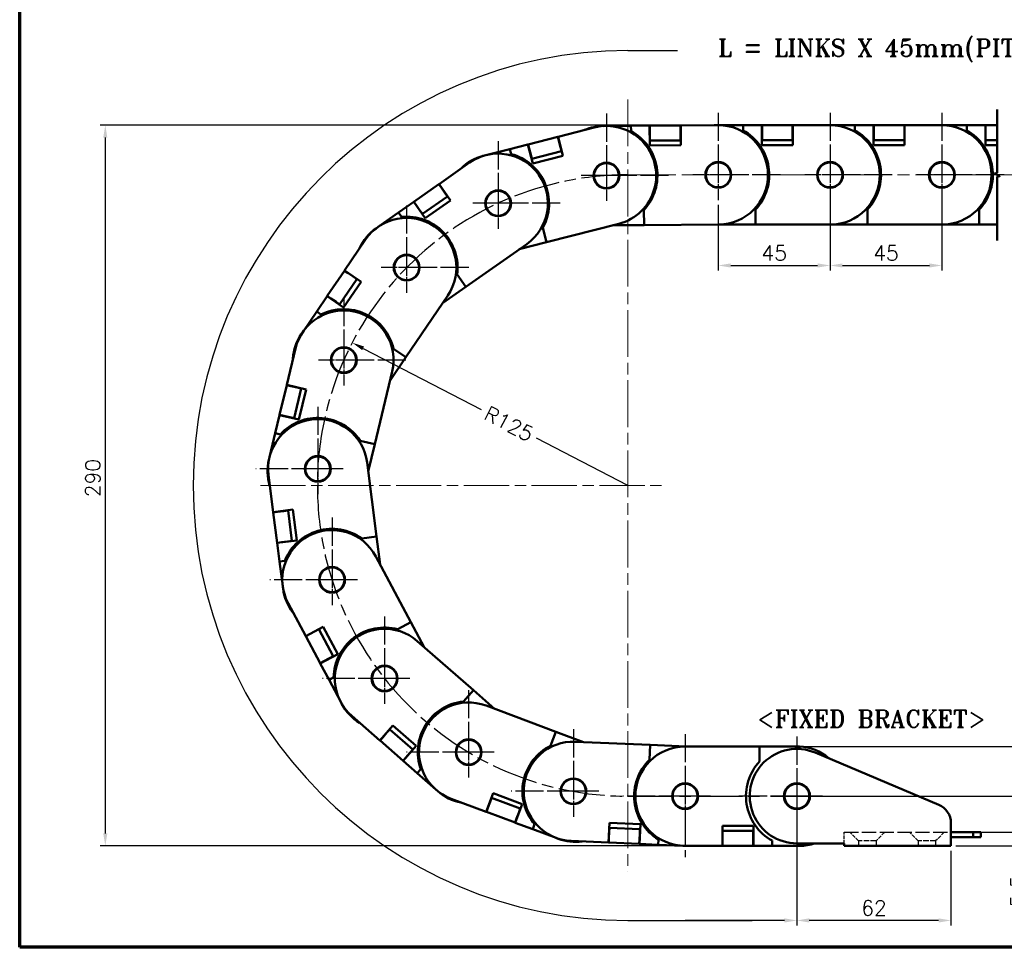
# Model space of a CAD drawing. Header units: millimetres. Extents: x 20 to 820, y -661 to 859.
# Tile 4 of 11: x 20 to 416, y 20 to 393. Entities that reach past the tile are written whole.
import ezdxf

# ---------------------------------------------------------------- set-up
doc = ezdxf.new("R2010")
doc.units = ezdxf.units.MM
doc.header["$LTSCALE"] = 2
doc.linetypes.add('CHAIN', pattern=[0.3543, 0.2362, -0.0295, 0.0591, -0.0295])
doc.linetypes.add('DASHED', pattern=[0.2068, 0.1655, -0.0413])
doc.layers.get('0').update_dxf_attribs({"lineweight": 25})
for name, color, linetype, lineweight in [('경계(ISO)', 7, 'Continuous', 70), ('기호(ISO)', 7, 'Continuous', 25), ('스케치 형상(ISO)', 7, 'Continuous', 25), ('외형선(ISO)', 7, 'Continuous', 50), ('절단선(ISO)', 1, 'Continuous', 50), ('중심 표식(ISO)', 1, 'CHAIN', 25), ('치수(ISO)', 7, 'Continuous', 25)]:
    doc.layers.add(name, color=color, linetype=linetype, lineweight=lineweight)
doc.styles.add('주 문자 (ISO)', font='tahoma.ttf')
doc.styles.add('한신치수', font='RomanS.shx')
doc.dimstyles.new('한신체인', dxfattribs={"dimscale": 2, "dimtxt": 3, "dimasz": 2.5, "dimexe": 1, "dimexo": 1, "dimgap": 1, "dimtad": 1, "dimrnd": 1e-08, "dimdsep": 46, "dimtxsty": '한신치수', "dimcen": 0.09, "dimdle": 10, "dimclrd": 3, "dimclre": 3, "dimclrt": 3, "dimazin": 2, "dimtfac": 1.1684, "dimtmove": 0, "dimatfit": 3, "dimfxl": 0, "dimtolj": 1, "dimlwd": -1, "dimlwe": -1, "dimarcsym": 0})

# ---------------------------------------------------------------- blocks, each defined once
blk = doc.blocks.new('경계 도면틀')
at = {"layer": '경계(ISO)'}
for p, q in [((10, 10), (10, 287)), ((410, 10), (10, 10))]:
    blk.add_line(p, q, dxfattribs=at)
blk = doc.blocks.new('*D17')
at = {"layer": 'Defpoints', "color": 0, "transparency": 16777216}
for p in [(153.82, 263.31), (264.81, 205.82)]:
    blk.add_point(p, dxfattribs=at)
at = {"layer": '치수(ISO)', "color": 3, "transparency": 16777216}
for p, q in [((158.26, 261.01), (205.72, 236.43)), ((264.81, 205.82), (228.04, 224.86))]:
    blk.add_line(p, q, dxfattribs=at)
blk.add_solid([(158.64, 261.75), (157.87, 260.27), (153.82, 263.31)], dxfattribs=at)
at = {"layer": '치수(ISO)', "color": 3, "transparency": 16777216, "insert": (216.88, 230.65), "char_height": 6, "attachment_point": 5, "rotation": 332.6167, "style": '한신치수'}
blk.add_mtext('\\A1;R125', dxfattribs=at)
blk = doc.blocks.new('*D19')
at = {"layer": 'Defpoints', "color": 0, "transparency": 16777216}
for p in [(320.13, 80.82), (445.1, 80.82), (394.81, 60.82)]:
    blk.add_point(p, dxfattribs=at)
at = {"layer": '치수(ISO)', "color": 3, "transparency": 16777216}
for p, q in [((322.13, 80.82), (447.1, 80.82)), ((445.1, 65.82), (445.1, 75.82)), ((396.81, 60.82), (447.1, 60.82))]:
    blk.add_line(p, q, dxfattribs=at)
for points in [[(444.27, 75.82), (445.93, 75.82), (445.1, 80.82)], [(444.27, 65.82), (445.93, 65.82), (445.1, 60.82)]]:
    blk.add_solid(points, dxfattribs=at)
at = {"layer": '치수(ISO)', "color": 3, "transparency": 16777216, "insert": (440.1, 70.82), "char_height": 6, "attachment_point": 5, "rotation": 90, "style": '한신치수'}
blk.add_mtext('\\A1;20', dxfattribs=at)
blk = doc.blocks.new('*D21')
at = {"layer": 'Defpoints', "color": 0, "transparency": 16777216}
for p in [(394.81, 66.32), (394.81, 60.82), (426.81, 60.82)]:
    blk.add_point(p, dxfattribs=at)
at = {"layer": '치수(ISO)', "color": 3, "transparency": 16777216}
for p, q in [((426.81, 71.32), (426.81, 76.32)), ((396.81, 66.32), (428.81, 66.32)), ((426.81, 66.32), (426.81, 60.82)), ((396.81, 60.82), (428.81, 60.82)), ((426.81, 55.82), (426.81, 34.25))]:
    blk.add_line(p, q, dxfattribs=at)
for points in [[(425.98, 71.32), (427.64, 71.32), (426.81, 66.32)], [(425.98, 55.82), (427.64, 55.82), (426.81, 60.82)]]:
    blk.add_solid(points, dxfattribs=at)
at = {"layer": '치수(ISO)', "color": 3, "transparency": 16777216, "insert": (421.81, 42.53), "char_height": 6, "attachment_point": 5, "rotation": 90, "style": '한신치수'}
blk.add_mtext('\\A1;5.5', dxfattribs=at)
blk = doc.blocks.new('*D27')
at = {"layer": 'Defpoints', "color": 0, "transparency": 16777216}
for p in [(332.81, 70.57), (394.81, 60.82), (332.81, 30.81)]:
    blk.add_point(p, dxfattribs=at)
at = {"layer": '치수(ISO)', "color": 3, "transparency": 16777216}
for p, q in [((332.81, 68.57), (332.81, 28.81)), ((394.81, 58.82), (394.81, 28.81)), ((389.81, 30.81), (337.81, 30.81))]:
    blk.add_line(p, q, dxfattribs=at)
for points in [[(337.81, 31.65), (337.81, 29.98), (332.81, 30.81)], [(389.81, 31.65), (389.81, 29.98), (394.81, 30.81)]]:
    blk.add_solid(points, dxfattribs=at)
at = {"layer": '치수(ISO)', "color": 3, "transparency": 16777216, "insert": (363.81, 35.81), "char_height": 6, "attachment_point": 5, "style": '한신치수'}
blk.add_mtext('\\A1;62', dxfattribs=at)
blk = doc.blocks.new('FIX BRACKET')
at = {"layer": '기호(ISO)', "color": 2, "insert": (-25.49, 1.86), "char_height": 3.5, "attachment_point": 1, "style": '주 문자 (ISO)'}
blk.add_mtext('\\fRomanT|b0|i0;\\H3.5000;<FIXED BRACKET>', dxfattribs=at)
blk = doc.blocks.new('*D34')
at = {"layer": 'Defpoints', "color": 0, "transparency": 16777216}
for p in [(332.81, 100.82), (445.1, 100.82), (332.81, 80.82)]:
    blk.add_point(p, dxfattribs=at)
at = {"layer": '치수(ISO)', "color": 3, "transparency": 16777216}
for p, q in [((334.81, 100.82), (447.1, 100.82)), ((445.1, 85.82), (445.1, 95.82)), ((334.81, 80.82), (447.1, 80.82))]:
    blk.add_line(p, q, dxfattribs=at)
for points in [[(444.27, 95.82), (445.93, 95.82), (445.1, 100.82)], [(444.27, 85.82), (445.93, 85.82), (445.1, 80.82)]]:
    blk.add_solid(points, dxfattribs=at)
at = {"layer": '치수(ISO)', "color": 3, "transparency": 16777216, "insert": (440.1, 90.82), "char_height": 6, "attachment_point": 5, "rotation": 90, "style": '한신치수'}
blk.add_mtext('\\A1;20', dxfattribs=at)
blk = doc.blocks.new('*D35')
at = {"layer": 'Defpoints', "color": 0, "transparency": 16777216}
for p in [(332.81, 100.82), (462.81, 100.82), (394.81, 60.82)]:
    blk.add_point(p, dxfattribs=at)
at = {"layer": '치수(ISO)', "color": 3, "transparency": 16777216}
for p, q in [((334.81, 100.82), (464.81, 100.82)), ((462.81, 65.82), (462.81, 95.82)), ((396.81, 60.82), (464.81, 60.82))]:
    blk.add_line(p, q, dxfattribs=at)
for points in [[(461.98, 95.82), (463.64, 95.82), (462.81, 100.82)], [(461.98, 65.82), (463.64, 65.82), (462.81, 60.82)]]:
    blk.add_solid(points, dxfattribs=at)
at = {"layer": '치수(ISO)', "color": 3, "transparency": 16777216, "insert": (457.81, 80.82), "char_height": 6, "attachment_point": 5, "rotation": 90, "style": '한신치수'}
blk.add_mtext('\\A1;40', dxfattribs=at)
blk = doc.blocks.new('*D36')
at = {"layer": 'Defpoints', "color": 0, "transparency": 16777216}
for p in [(301.16, 320.82), (346.16, 320.82), (346.16, 294.37)]:
    blk.add_point(p, dxfattribs=at)
at = {"layer": '치수(ISO)', "color": 3, "transparency": 16777216}
for p, q in [((301.16, 318.82), (301.16, 292.37)), ((346.16, 318.82), (346.16, 292.37)), ((306.16, 294.37), (341.16, 294.37))]:
    blk.add_line(p, q, dxfattribs=at)
for points in [[(306.16, 295.2), (306.16, 293.54), (301.16, 294.37)], [(341.16, 295.2), (341.16, 293.54), (346.16, 294.37)]]:
    blk.add_solid(points, dxfattribs=at)
at = {"layer": '치수(ISO)', "color": 3, "transparency": 16777216, "insert": (323.66, 299.37), "char_height": 6, "attachment_point": 5, "style": '한신치수'}
blk.add_mtext('\\A1;45', dxfattribs=at)
blk = doc.blocks.new('*D37')
at = {"layer": 'Defpoints', "color": 0, "transparency": 16777216}
for p in [(346.16, 320.82), (391.16, 320.82), (391.16, 294.37)]:
    blk.add_point(p, dxfattribs=at)
at = {"layer": '치수(ISO)', "color": 3, "transparency": 16777216}
for p, q in [((346.16, 318.82), (346.16, 292.37)), ((391.16, 318.82), (391.16, 292.37)), ((351.16, 294.37), (386.16, 294.37))]:
    blk.add_line(p, q, dxfattribs=at)
for points in [[(351.16, 295.2), (351.16, 293.54), (346.16, 294.37)], [(386.16, 295.2), (386.16, 293.54), (391.16, 294.37)]]:
    blk.add_solid(points, dxfattribs=at)
at = {"layer": '치수(ISO)', "color": 3, "transparency": 16777216, "insert": (368.66, 299.37), "char_height": 6, "attachment_point": 5, "style": '한신치수'}
blk.add_mtext('\\A1;45', dxfattribs=at)
blk = doc.blocks.new('*D38')
at = {"layer": 'Defpoints', "color": 0, "transparency": 16777216}
for p in [(311.16, 350.82), (54.45, 60.82), (302.91, 60.82)]:
    blk.add_point(p, dxfattribs=at)
at = {"layer": '치수(ISO)', "color": 3, "transparency": 16777216}
for p, q in [((309.16, 350.82), (52.45, 350.82)), ((54.45, 345.82), (54.45, 65.82)), ((300.91, 60.82), (52.45, 60.82))]:
    blk.add_line(p, q, dxfattribs=at)
for points in [[(53.62, 345.82), (55.28, 345.82), (54.45, 350.82)], [(53.62, 65.82), (55.28, 65.82), (54.45, 60.82)]]:
    blk.add_solid(points, dxfattribs=at)
at = {"layer": '치수(ISO)', "color": 3, "transparency": 16777216, "insert": (49.45, 208.82), "char_height": 6, "attachment_point": 5, "rotation": 90, "style": '한신치수'}
blk.add_mtext('\\A1;290', dxfattribs=at)
blk = doc.blocks.new('*D41')
at = {"layer": 'Defpoints', "color": 0, "transparency": 16777216}
for p in [(287.81, 80.82), (332.81, 80.82), (287.81, 30.81)]:
    blk.add_point(p, dxfattribs=at)
at = {"layer": '치수(ISO)', "color": 3, "transparency": 16777216}
for p, q in [((332.81, 78.82), (332.81, 28.81)), ((327.81, 30.81), (287.81, 30.81))]:
    blk.add_line(p, q, dxfattribs=at)
blk.add_solid([(327.81, 31.65), (327.81, 29.98), (332.81, 30.81)], dxfattribs=at)
at = {"layer": '치수(ISO)', "color": 3, "transparency": 16777216, "insert": (310.31, 35.81), "char_height": 6, "attachment_point": 5, "style": '한신치수'}
blk.add_mtext('\\A1;  ', dxfattribs=at)
blk = doc.blocks.new('_None')

msp = doc.modelspace()

# ---------------------------------------------------------------- linework, layer by layer
at = {"layer": '스케치 형상(ISO)', "color": 3}
for p, q in [((264.811, 380.819), (284.811, 380.819)), ((264.811, 30.819), (314.811, 30.819))]:
    msp.add_line(p, q, dxfattribs=at)
at = {"layer": '스케치 형상(ISO)', "color": 1, "linetype": 'CHAIN', "lineweight": 18, "ltscale": 39.86105}
msp.add_line((264.811, 361.17), (264.811, 50.469), dxfattribs=at)
at = {"layer": '스케치 형상(ISO)', "color": 1, "linetype": 'CHAIN', "lineweight": 18, "ltscale": 40.838253}
msp.add_line((264.811, 330.819), (496.314, 330.819), dxfattribs=at)
at = {"layer": '스케치 형상(ISO)', "color": 1, "linetype": 'CHAIN', "lineweight": 18, "ltscale": 38.516594}
msp.add_line((116.885, 205.819), (280.642, 205.819), dxfattribs=at)
at = {"layer": '스케치 형상(ISO)', "color": 1, "linetype": 'CHAIN', "ltscale": 39.031044}
msp.add_line((264.811, 80.819), (320.125, 80.819), dxfattribs=at)
at = {"layer": '스케치 형상(ISO)', "color": 2, "linetype": 'DASHED', "lineweight": 25, "ltscale": 4.283395}
msp.add_line((351.811, 61.819), (351.811, 66.319), dxfattribs=at)
at = {"layer": '스케치 형상(ISO)', "color": 2, "linetype": 'DASHED', "lineweight": 25, "ltscale": 17.32753}
msp.add_line((351.811, 66.319), (394.811, 66.319), dxfattribs=at)
at = {"layer": '스케치 형상(ISO)', "color": 2, "linetype": 'DASHED', "lineweight": 25, "ltscale": 4.711504}
for p, q in [((357.646, 62.798), (354.146, 66.298)), ((368.146, 66.298), (364.646, 62.798)), ((381.646, 62.798), (378.146, 66.298)), ((392.146, 66.298), (388.646, 62.798))]:
    msp.add_line(p, q, dxfattribs=at)
at = {"layer": '스케치 형상(ISO)', "color": 2, "linetype": 'DASHED', "lineweight": 25, "ltscale": 6.663115}
for p, q in [((364.646, 62.798), (357.646, 62.798)), ((388.646, 62.798), (381.646, 62.798))]:
    msp.add_line(p, q, dxfattribs=at)
at = {"layer": '스케치 형상(ISO)', "color": 2, "linetype": 'DASHED', "lineweight": 25, "ltscale": 1.903676}
for p, q in [((357.646, 62.798), (357.646, 60.798)), ((364.646, 62.798), (364.646, 60.798)), ((381.646, 62.798), (381.646, 60.798)), ((388.646, 62.798), (388.646, 60.798))]:
    msp.add_line(p, q, dxfattribs=at)
at = {"layer": '스케치 형상(ISO)', "color": 3}
msp.add_arc((264.811, 205.819), 175, 90, 270, dxfattribs=at)
at = {"layer": '스케치 형상(ISO)', "color": 1, "linetype": 'CHAIN', "ltscale": 39.585007}
msp.add_arc((264.811, 205.819), 125, 90, 270, dxfattribs=at)
at = {"layer": '외형선(ISO)'}
for p, q in [((236.679, 346.183), (251.212, 349.897)), ((255.031, 350.513), (256.031, 350.519)), ((255.031, 350.488), (255.031, 350.488)), ((256.031, 350.519), (266.031, 350.586)), ((266.031, 350.586), (273.53, 350.636)), ((266.031, 350.586), (266.045, 348.481)), ((273.584, 342.636), (273.53, 350.636)), ((273.53, 350.636), (273.63, 350.636)), ((285.93, 350.718), (273.63, 350.636)), ((273.642, 348.886), (273.63, 350.636)), ((273.642, 348.886), (273.659, 346.387)), ((285.93, 350.718), (286.03, 350.719)), ((285.93, 350.718), (285.942, 348.968)), ((285.942, 348.968), (285.958, 346.468)), ((286.03, 350.719), (301.03, 350.819)), ((286.03, 350.719), (286.083, 342.719)), ((300.163, 350.819), (301.163, 350.819)), ((301.163, 350.819), (311.163, 350.819)), ((311.163, 350.819), (318.663, 350.819)), ((311.163, 350.819), (311.163, 348.715)), ((318.663, 342.819), (318.663, 350.819)), ((318.663, 350.819), (318.763, 350.819)), ((318.763, 349.069), (318.763, 350.819)), ((331.063, 350.819), (318.763, 350.819)), ((318.763, 349.069), (318.763, 346.569)), ((331.063, 350.819), (331.063, 349.069)), ((331.063, 350.819), (331.163, 350.819)), ((331.063, 349.069), (331.063, 346.569)), ((331.163, 350.819), (331.163, 342.819)), ((331.163, 350.819), (346.163, 350.819)), ((346.163, 350.819), (356.163, 350.819)), ((356.163, 350.819), (363.663, 350.819)), ((356.163, 350.819), (356.163, 348.715)), ((363.663, 342.819), (363.663, 350.819)), ((363.663, 350.819), (363.763, 350.819)), ((363.763, 349.069), (363.763, 350.819)), ((376.063, 350.819), (363.763, 350.819)), ((363.763, 349.069), (363.763, 346.569)), ((376.063, 350.819), (376.063, 349.069)), ((376.063, 350.819), (376.163, 350.819)), ((376.063, 349.069), (376.063, 346.569)), ((376.163, 350.819), (376.163, 342.819)), ((376.163, 350.819), (391.163, 350.819)), ((391.163, 350.819), (401.163, 350.819)), ((401.163, 350.819), (408.663, 350.819)), ((401.163, 350.819), (401.163, 348.715)), ((408.663, 342.819), (408.663, 350.819)), ((408.663, 350.819), (408.763, 350.819)), ((408.763, 349.069), (408.763, 350.819)), ((413.409, 350.819), (408.763, 350.819)), ((408.763, 349.069), (408.763, 346.569)), ((236.582, 346.158), (224.665, 343.112)), ((236.582, 346.158), (236.679, 346.183)), ((236.582, 346.158), (237.015, 344.462)), ((236.679, 346.183), (238.66, 338.432)), ((273.67, 344.637), (273.659, 346.387)), ((285.958, 346.468), (285.97, 344.718)), ((318.663, 344.819), (318.763, 344.819)), ((318.763, 344.819), (318.763, 346.569)), ((318.763, 344.819), (331.063, 344.819)), ((331.063, 346.569), (331.063, 344.819)), ((331.063, 344.819), (331.163, 344.819)), ((363.663, 344.819), (363.763, 344.819)), ((363.763, 344.819), (363.763, 346.569)), ((363.763, 344.819), (376.063, 344.819)), ((376.063, 346.569), (376.063, 344.819)), ((376.063, 344.819), (376.163, 344.819)), ((408.663, 344.819), (408.763, 344.819)), ((408.763, 344.819), (408.763, 346.569)), ((408.763, 344.819), (413.409, 344.819)), ((207.613, 338.754), (217.302, 341.23)), ((217.302, 341.23), (224.568, 343.088)), ((217.302, 341.23), (217.823, 339.192)), ((224.568, 343.088), (224.665, 343.112)), ((226.549, 335.337), (224.568, 343.088)), ((225.098, 341.417), (224.665, 343.112)), ((225.098, 341.417), (225.717, 338.995)), ((237.015, 344.462), (237.634, 342.04)), ((237.634, 342.04), (238.068, 340.345)), ((273.57, 344.636), (273.67, 344.637)), ((286.083, 342.719), (273.584, 342.636)), ((273.67, 344.637), (285.97, 344.718)), ((285.97, 344.718), (286.07, 344.719)), ((331.163, 342.819), (318.663, 342.819)), ((376.163, 342.819), (363.663, 342.819)), ((413.409, 342.819), (408.663, 342.819)), ((206.644, 338.507), (207.613, 338.754)), ((206.65, 338.482), (206.65, 338.482)), ((226.151, 337.299), (225.717, 338.995)), ((226.054, 337.274), (226.151, 337.299)), ((226.151, 337.299), (238.068, 340.345)), ((238.66, 338.432), (226.549, 335.337)), ((238.068, 340.345), (238.164, 340.37)), ((188.796, 327.125), (201.072, 335.745)), ((197.685, 333.367), (197.619, 333.435)), ((188.714, 327.068), (178.648, 319.999)), ((188.714, 327.068), (188.796, 327.125)), ((188.714, 327.068), (189.72, 325.635)), ((188.796, 327.125), (193.393, 320.578)), ((189.72, 325.635), (191.157, 323.589)), ((182.096, 315.089), (192.162, 322.157)), ((191.157, 323.589), (192.162, 322.157)), ((192.162, 322.157), (192.244, 322.215)), ((172.428, 315.632), (178.566, 319.942)), ((178.566, 319.942), (178.648, 319.999)), ((183.164, 313.395), (178.566, 319.942)), ((179.654, 318.567), (178.648, 319.999)), ((179.654, 318.567), (181.09, 316.521)), ((193.393, 320.578), (183.164, 313.395)), ((164.244, 309.885), (172.428, 315.632)), ((172.428, 315.632), (173.638, 313.91)), ((182.096, 315.089), (181.09, 316.521)), ((182.014, 315.031), (182.096, 315.089)), ((271.256, 316.647), (271.297, 310.62)), ((316.163, 316.846), (316.163, 310.819)), ((361.163, 316.846), (361.163, 310.819)), ((406.163, 316.846), (406.163, 310.819)), ((163.426, 309.311), (164.244, 309.885)), ((230.558, 309.553), (232.05, 303.714)), ((261.116, 311.143), (232.05, 303.714)), ((271.297, 310.62), (258.745, 310.537)), ((301.296, 310.82), (271.297, 310.62)), ((316.163, 310.819), (301.23, 310.819)), ((346.163, 310.819), (316.163, 310.819)), ((361.163, 310.819), (346.163, 310.819)), ((391.163, 310.819), (361.163, 310.819)), ((406.163, 310.819), (391.163, 310.819)), ((413.409, 310.819), (406.163, 310.819)), ((150.765, 292.346), (159.193, 304.755)), ((156.868, 301.331), (156.782, 301.371)), ((224.058, 303.009), (199.507, 285.769)), ((232.05, 303.714), (221.063, 300.906)), ((150.709, 292.263), (143.798, 282.089)), ((150.709, 292.263), (150.765, 292.346)), ((150.709, 292.263), (152.156, 291.28)), ((150.765, 292.346), (157.383, 287.851)), ((152.156, 291.28), (154.225, 289.876)), ((154.225, 289.876), (155.672, 288.892)), ((196.043, 290.702), (199.507, 285.769)), ((148.761, 278.717), (155.672, 288.892)), ((157.383, 287.851), (150.36, 277.511)), ((155.672, 288.892), (155.728, 288.975)), ((199.507, 285.769), (190.226, 279.253)), ((139.528, 275.802), (143.742, 282.006)), ((143.742, 282.006), (143.798, 282.089)), ((150.36, 277.511), (143.742, 282.006)), ((145.246, 281.105), (143.798, 282.089)), ((192.282, 282.28), (175.426, 257.463)), ((145.246, 281.105), (147.314, 279.701)), ((148.761, 278.717), (147.314, 279.701)), ((148.705, 278.635), (148.761, 278.717)), ((133.909, 267.529), (139.528, 275.802)), ((139.528, 275.802), (141.269, 274.619)), ((133.347, 266.702), (133.909, 267.529)), ((127.514, 246.353), (131.002, 260.942)), ((170.441, 260.85), (175.426, 257.463)), ((130.04, 256.917), (129.945, 256.924)), ((175.426, 257.463), (169.055, 248.082)), ((169.906, 251.642), (162.93, 222.464)), ((127.491, 246.256), (124.631, 234.293)), ((127.491, 246.256), (127.514, 246.353)), ((127.491, 246.256), (129.193, 245.849)), ((127.514, 246.353), (135.295, 244.493)), ((129.193, 245.849), (131.624, 245.268)), ((130.467, 232.898), (133.326, 244.861)), ((131.624, 245.268), (133.326, 244.861)), ((135.295, 244.493), (132.388, 232.336)), ((133.326, 244.861), (133.35, 244.958)), ((122.864, 226.902), (124.608, 234.196)), ((124.608, 234.196), (124.631, 234.293)), ((132.388, 232.336), (124.608, 234.196)), ((126.333, 233.886), (124.631, 234.293)), ((126.333, 233.886), (128.765, 233.305)), ((130.467, 232.898), (128.765, 233.305)), ((130.443, 232.801), (130.467, 232.898)), ((120.539, 217.176), (122.864, 226.902)), ((122.864, 226.902), (124.911, 226.412)), ((157.069, 223.865), (162.93, 222.464)), ((162.93, 222.464), (160.293, 211.435)), ((120.306, 216.203), (120.539, 217.176)), ((159.829, 215.065), (163.638, 185.307)), ((122.057, 195.107), (120.152, 209.986)), ((120.678, 205.881), (120.587, 205.854)), ((122.057, 195.107), (129.992, 196.123)), ((122.07, 195.008), (122.057, 195.107)), ((122.07, 195.008), (123.806, 195.23)), ((122.07, 195.008), (123.631, 182.808)), ((123.806, 195.23), (126.285, 195.548)), ((126.285, 195.548), (128.021, 195.77)), ((128.021, 195.77), (128.008, 195.869)), ((129.583, 183.57), (128.021, 195.77)), ((129.992, 196.123), (131.579, 183.724)), ((125.367, 183.03), (123.631, 182.808)), ((123.644, 182.709), (123.631, 182.808)), ((131.579, 183.724), (123.644, 182.709)), ((124.596, 175.269), (123.644, 182.709)), ((125.367, 183.03), (127.847, 183.347)), ((129.583, 183.57), (127.847, 183.347)), ((129.596, 183.47), (129.583, 183.57)), ((157.66, 184.542), (163.638, 185.307)), ((163.638, 185.307), (165.078, 174.059)), ((124.596, 175.269), (126.684, 175.536)), ((125.866, 165.35), (124.596, 175.269)), ((163.358, 177.289), (177.457, 150.809)), ((125.993, 164.358), (125.866, 165.35)), ((135.101, 145.25), (128.051, 158.49)), ((129.996, 154.837), (129.92, 154.779)), ((172.138, 147.977), (177.457, 150.809)), ((177.457, 150.809), (182.787, 140.8)), ((135.101, 145.25), (142.162, 149.01)), ((136.692, 145.984), (138.899, 147.159)), ((138.899, 147.159), (140.444, 147.981)), ((140.444, 147.981), (140.397, 148.07)), ((146.225, 137.124), (140.444, 147.981)), ((142.162, 149.01), (148.037, 137.976)), ((135.148, 145.161), (135.101, 145.25)), ((135.148, 145.161), (136.692, 145.984)), ((135.148, 145.161), (140.929, 134.305)), ((180.035, 143.212), (202.598, 123.44)), ((142.473, 135.127), (140.929, 134.305)), ((148.037, 137.976), (140.976, 134.216)), ((142.473, 135.127), (144.68, 136.302)), ((146.225, 137.124), (144.68, 136.302)), ((146.272, 137.036), (146.225, 137.124)), ((140.976, 134.216), (140.929, 134.305)), ((144.501, 127.596), (140.976, 134.216)), ((144.501, 127.596), (146.358, 128.585)), ((149.2, 118.77), (144.501, 127.596)), ((198.626, 118.908), (202.598, 123.44)), ((202.598, 123.44), (211.127, 115.967)), ((149.67, 117.887), (149.2, 118.77)), ((207.699, 117.248), (235.801, 106.748)), ((164.955, 103.242), (153.673, 113.127)), ((156.786, 110.4), (156.735, 110.32)), ((164.955, 103.242), (170.227, 109.259)), ((167.831, 106.372), (168.984, 107.688)), ((168.984, 107.688), (168.909, 107.754)), ((178.235, 99.582), (168.984, 107.688)), ((170.227, 109.259), (179.628, 101.021)), ((165.03, 103.176), (164.955, 103.242)), ((165.03, 103.176), (166.183, 104.492)), ((165.03, 103.176), (174.281, 95.07)), ((166.183, 104.492), (167.831, 106.372)), ((233.692, 101.102), (235.801, 106.748)), ((235.801, 106.748), (246.883, 102.607)), ((179.628, 101.021), (174.356, 95.004)), ((178.235, 99.582), (177.082, 98.266)), ((178.31, 99.516), (178.235, 99.582)), ((243.716, 102.744), (273.688, 101.448)), ((273.428, 95.427), (273.688, 101.448)), ((273.688, 101.448), (288.243, 100.819)), ((287.811, 100.819), (317.811, 100.819)), ((317.811, 100.819), (332.811, 100.819)), ((317.811, 94.792), (317.811, 100.819)), ((333.811, 99.793), (333.811, 100.794)), ((175.434, 96.386), (174.281, 95.07)), ((175.434, 96.386), (177.082, 98.266)), ((340.186, 98.329), (389.916, 77.381)), ((345.666, 96.14), (345.592, 96.052)), ((174.356, 95.004), (174.281, 95.07)), ((179.997, 90.061), (174.356, 95.004)), ((179.997, 90.061), (181.384, 91.644)), ((187.518, 83.47), (179.997, 90.061)), ((188.27, 82.811), (187.518, 83.47)), ((207.75, 74.528), (193.699, 79.778)), ((207.75, 74.528), (210.55, 82.022)), ((209.331, 78.474), (209.944, 80.113)), ((209.944, 80.113), (209.85, 80.148)), ((221.466, 75.808), (209.944, 80.113)), ((210.55, 82.022), (222.259, 77.647)), ((197.576, 78.329), (197.557, 78.236)), ((207.844, 74.493), (208.456, 76.132)), ((208.456, 76.132), (209.331, 78.474)), ((222.259, 77.647), (219.46, 70.153)), ((221.466, 75.808), (220.853, 74.169)), ((221.559, 75.773), (221.466, 75.808)), ((207.844, 74.493), (207.75, 74.528)), ((207.844, 74.493), (219.366, 70.188)), ((219.978, 71.827), (219.366, 70.188)), ((219.978, 71.827), (220.853, 74.169)), ((219.46, 70.153), (219.366, 70.188)), ((226.485, 67.528), (219.46, 70.153)), ((226.485, 67.528), (227.222, 69.499)), ((235.853, 64.028), (226.485, 67.528)), ((256.975, 62.134), (257.32, 70.126)), ((257.334, 68.124), (257.234, 68.128)), ((257.258, 66.375), (257.334, 68.124)), ((257.32, 70.126), (269.809, 69.586)), ((269.622, 67.592), (257.334, 68.124)), ((269.809, 69.586), (269.463, 61.594)), ((269.622, 67.592), (269.547, 65.844)), ((269.722, 67.588), (269.622, 67.592)), ((302.811, 68.819), (315.311, 68.819)), ((302.811, 60.819), (302.811, 68.819)), ((315.311, 68.819), (315.311, 60.819)), ((394.811, 70.008), (394.811, 60.819)), ((236.789, 63.678), (235.853, 64.028)), ((257.075, 62.129), (257.15, 63.878)), ((257.15, 63.878), (257.258, 66.375)), ((269.439, 63.346), (269.547, 65.844)), ((302.911, 66.819), (302.811, 66.819)), ((315.211, 66.819), (302.911, 66.819)), ((302.911, 65.069), (302.911, 66.819)), ((302.911, 62.569), (302.911, 65.069)), ((315.311, 66.819), (315.211, 66.819)), ((315.211, 66.819), (315.211, 65.069)), ((315.211, 62.569), (315.211, 65.069)), ((394.811, 66.319), (403.811, 66.319)), ((394.811, 64.319), (403.811, 64.319)), ((403.811, 66.319), (406.811, 66.319)), ((403.811, 66.319), (403.811, 64.319)), ((403.811, 64.319), (406.811, 64.319)), ((406.811, 66.319), (406.811, 64.319)), ((256.975, 62.134), (241.989, 62.782)), ((257.075, 62.129), (256.975, 62.134)), ((257.075, 62.129), (269.363, 61.598)), ((269.439, 63.346), (269.363, 61.598)), ((269.463, 61.594), (269.363, 61.598)), ((276.956, 61.27), (269.463, 61.594)), ((276.956, 61.27), (277.047, 63.372)), ((286.947, 60.838), (276.956, 61.27)), ((287.946, 60.795), (286.947, 60.838)), ((302.811, 60.819), (287.811, 60.819)), ((302.911, 60.819), (302.811, 60.819)), ((302.911, 60.819), (302.911, 62.569)), ((302.911, 60.819), (315.211, 60.819)), ((315.211, 62.569), (315.211, 60.819)), ((315.311, 60.819), (315.211, 60.819)), ((322.811, 60.819), (315.311, 60.819)), ((322.811, 60.819), (322.811, 62.924)), ((332.811, 60.819), (322.811, 60.819)), ((351.811, 61.819), (332.811, 61.819)), ((333.811, 60.819), (332.811, 60.819)), ((333.811, 60.844), (333.811, 61.819)), ((351.811, 60.819), (351.811, 61.819)), ((394.811, 60.819), (351.811, 60.819))]:
    msp.add_line(p, q, dxfattribs=at)
for centre, radius in [((256.164, 330.52), 5.2), ((256.164, 330.52), 5), ((301.163, 330.819), 5.2), ((301.163, 330.819), 5), ((346.163, 330.819), 5.2), ((346.163, 330.819), 5), ((391.163, 330.819), 5.2), ((391.163, 330.819), 5), ((212.565, 319.377), 5.2), ((212.565, 319.377), 5), ((175.738, 293.517), 5.2), ((175.738, 293.517), 5), ((150.454, 256.292), 5.2), ((150.454, 256.292), 5), ((139.991, 212.525), 5.2), ((139.991, 212.525), 5), ((145.704, 167.89), 5.2), ((145.704, 167.89), 5), ((166.854, 128.169), 5.2), ((166.854, 128.169), 5), ((200.699, 98.513), 5.2), ((200.699, 98.513), 5), ((242.853, 82.763), 5.2), ((242.853, 82.763), 5), ((287.811, 80.819), 5.2), ((287.811, 80.819), 5), ((332.811, 80.819), 5.25), ((332.811, 80.819), 5)]:
    msp.add_circle(centre, radius, dxfattribs=at)
for centre, radius, start, end in [((255.164, 330.513), 20, 90.38112, 113.24458), ((256.164, 330.52), 20, 284.3363, 104.3363), ((256.164, 330.52), 20, 90.38112, 93.2471), ((300.163, 330.819), 20, 90, 91.85915), ((301.163, 330.819), 20, 270.38112, 90.38112), ((346.163, 330.819), 20, 270, 90), ((391.163, 330.819), 20, 270, 90), ((256.164, 330.52), 20.5, 317.41084, 61.18472), ((301.163, 330.819), 20.5, 317.02972, 60.8036), ((346.163, 330.819), 20.5, 317.02972, 60.8036), ((391.163, 330.819), 20.5, 317.02972, 60.8036), ((211.596, 319.13), 20, 104.3363, 134.3363), ((212.565, 319.377), 20, 305.07573, 125.07573), ((212.565, 319.377), 20, 104.3363, 107.20228), ((212.565, 319.377), 20.5, 331.36602, 75.1399), ((175.738, 293.517), 20, 325.81534, 145.81534), ((175.738, 293.517), 20.5, 352.10545, 95.87933), ((174.919, 292.943), 20, 125.07573, 155.07573), ((150.454, 256.292), 20, 346.55486, 166.55486), ((150.454, 256.292), 20.5, 12.84506, 116.61894), ((149.892, 255.465), 20, 145.81534, 175.81534), ((139.991, 212.525), 20, 7.29438, 187.29438), ((139.991, 212.525), 20.5, 33.58458, 137.35846), ((139.758, 211.553), 20, 166.55486, 196.55486), ((145.704, 167.89), 20, 28.0339, 208.0339), ((145.704, 167.89), 20.5, 54.3241, 158.09798), ((145.831, 166.898), 20, 187.29438, 217.29438), ((166.854, 128.169), 20.5, 75.06362, 178.83749), ((166.854, 128.169), 20, 48.77342, 228.77342), ((200.699, 98.513), 20.5, 95.80313, 199.57701), ((167.324, 127.287), 20, 208.0339, 238.0339), ((200.699, 98.513), 20, 69.51294, 249.51294), ((242.853, 82.763), 20.5, 116.54265, 220.31653), ((242.853, 82.763), 20, 87.5244, 267.5244), ((287.811, 80.819), 20, 90, 270), ((332.811, 80.819), 19, 67.1572, 270), ((332.811, 80.819), 20, 87.13402, 90), ((332.811, 80.819), 20, 50, 87.13402), ((287.811, 80.819), 20.5, 134.55411, 238.32799), ((332.811, 80.819), 20.5, 137.02972, 240.8036), ((201.451, 97.854), 20, 228.77342, 258.77342), ((386.811, 70.008), 8, 0, 67.1572), ((243.789, 82.413), 20, 249.51294, 277.61248), ((288.81, 80.776), 20, 267.5244, 273.76628), ((332.811, 80.819), 20, 270, 272.86598), ((333.811, 80.819), 20, 270, 288.19487)]:
    msp.add_arc(centre, radius, start, end, dxfattribs=at)
at = {"layer": '절단선(ISO)', "flags": 128}
msp.add_lwpolyline([(413.409, 304.469), (413.409, 329.974), (414.409, 330.242), (412.409, 331.396), (413.409, 331.664), (413.409, 357.169)], dxfattribs=at)
at = {"layer": '중심 표식(ISO)', "linetype": 'CHAIN', "ltscale": 23.990969}
for p, q in [((256.164, 355.52), (256.164, 325.52)), ((256.164, 355.52), (256.164, 325.52)), ((301.163, 355.819), (301.163, 325.819)), ((301.163, 355.819), (301.163, 325.819)), ((346.163, 355.819), (346.163, 305.819)), ((346.163, 355.819), (346.163, 305.819)), ((391.163, 355.819), (391.163, 305.819)), ((391.163, 355.819), (391.163, 305.819)), ((212.565, 344.377), (212.565, 314.377)), ((212.565, 344.377), (212.565, 314.377)), ((281.164, 330.52), (251.164, 330.52)), ((281.164, 330.52), (251.164, 330.52)), ((326.163, 330.819), (296.163, 330.819)), ((326.163, 330.819), (296.163, 330.819)), ((371.163, 330.819), (341.163, 330.819)), ((371.163, 330.819), (341.163, 330.819)), ((416.163, 330.819), (386.163, 330.819)), ((416.163, 330.819), (386.163, 330.819)), ((175.738, 318.517), (175.738, 288.517)), ((175.738, 318.517), (175.738, 288.517)), ((237.565, 319.377), (207.565, 319.377)), ((237.565, 319.377), (207.565, 319.377)), ((200.738, 293.517), (170.738, 293.517)), ((200.738, 293.517), (170.738, 293.517)), ((150.454, 281.292), (150.454, 251.292)), ((150.454, 281.292), (150.454, 251.292)), ((175.454, 256.292), (145.454, 256.292)), ((175.454, 256.292), (145.454, 256.292)), ((139.991, 237.525), (139.991, 207.525)), ((139.991, 237.525), (139.991, 207.525)), ((144.991, 212.525), (114.991, 212.525)), ((144.991, 212.525), (114.991, 212.525)), ((145.704, 192.89), (145.704, 162.89)), ((145.704, 192.89), (145.704, 162.89)), ((150.704, 167.89), (120.704, 167.89)), ((150.704, 167.89), (120.704, 167.89)), ((166.854, 153.169), (166.854, 123.169)), ((166.854, 153.169), (166.854, 123.169)), ((171.854, 128.169), (141.854, 128.169)), ((171.854, 128.169), (141.854, 128.169)), ((200.699, 123.513), (200.699, 93.513)), ((200.699, 123.513), (200.699, 93.513)), ((242.853, 107.763), (242.853, 77.763)), ((242.853, 107.763), (242.853, 77.763)), ((287.811, 105.819), (287.811, 55.819)), ((287.811, 105.819), (287.811, 55.819)), ((332.811, 104.819), (332.811, 56.819)), ((332.811, 104.819), (332.811, 56.819)), ((205.699, 98.513), (175.699, 98.513)), ((205.699, 98.513), (175.699, 98.513)), ((332.811, 85.819), (332.811, 55.819)), ((247.853, 82.763), (217.853, 82.763)), ((247.853, 82.763), (217.853, 82.763)), ((292.811, 80.819), (262.811, 80.819)), ((292.811, 80.819), (262.811, 80.819)), ((337.811, 80.819), (308.811, 80.819)), ((337.811, 80.819), (308.811, 80.819))]:
    msp.add_line(p, q, dxfattribs=at)
at = {"layer": '중심 표식(ISO)', "linetype": 'CHAIN', "ltscale": 11.334215}
for p, q in [((301.163, 341.019), (301.163, 320.619)), ((346.163, 341.019), (346.163, 320.619)), ((391.163, 341.019), (391.163, 320.619)), ((256.164, 340.72), (256.164, 320.32)), ((212.565, 329.577), (212.565, 309.177)), ((266.364, 330.52), (245.964, 330.52)), ((311.363, 330.819), (290.963, 330.819)), ((356.363, 330.819), (335.963, 330.819)), ((401.363, 330.819), (380.963, 330.819)), ((222.765, 319.377), (202.365, 319.377)), ((175.738, 303.717), (175.738, 283.317)), ((185.938, 293.517), (165.538, 293.517)), ((150.454, 266.492), (150.454, 246.092)), ((160.654, 256.292), (140.254, 256.292)), ((139.991, 222.725), (139.991, 202.325)), ((150.191, 212.525), (129.791, 212.525)), ((145.704, 178.09), (145.704, 157.69)), ((155.904, 167.89), (135.504, 167.89)), ((166.854, 138.369), (166.854, 117.969)), ((177.054, 128.169), (156.654, 128.169)), ((200.699, 108.713), (200.699, 88.313)), ((210.899, 98.513), (190.499, 98.513)), ((242.853, 92.963), (242.853, 72.563)), ((287.811, 91.019), (287.811, 70.619)), ((253.053, 82.763), (232.653, 82.763)), ((298.011, 80.819), (277.611, 80.819))]:
    msp.add_line(p, q, dxfattribs=at)
at = {"layer": '중심 표식(ISO)', "linetype": 'CHAIN', "ltscale": 11.111974}
for p, q in [((301.163, 340.819), (301.163, 320.819)), ((301.163, 340.819), (301.163, 320.819)), ((346.163, 340.819), (346.163, 320.819)), ((346.163, 340.819), (346.163, 320.819)), ((391.163, 340.819), (391.163, 320.819)), ((391.163, 340.819), (391.163, 320.819)), ((256.164, 340.52), (256.164, 320.52)), ((212.565, 329.377), (212.565, 309.377)), ((266.164, 330.52), (246.164, 330.52)), ((311.163, 330.819), (291.163, 330.819)), ((311.163, 330.819), (291.163, 330.819)), ((356.163, 330.819), (336.163, 330.819)), ((356.163, 330.819), (336.163, 330.819)), ((401.163, 330.819), (381.163, 330.819)), ((401.163, 330.819), (381.163, 330.819)), ((222.565, 319.377), (202.565, 319.377)), ((175.738, 303.517), (175.738, 283.517)), ((185.738, 293.517), (165.738, 293.517)), ((150.454, 266.292), (150.454, 246.292)), ((160.454, 256.292), (140.454, 256.292)), ((139.991, 222.525), (139.991, 202.525)), ((149.991, 212.525), (129.991, 212.525)), ((145.704, 177.89), (145.704, 157.89)), ((155.704, 167.89), (135.704, 167.89)), ((166.854, 138.169), (166.854, 118.169)), ((176.854, 128.169), (156.854, 128.169)), ((200.699, 108.513), (200.699, 88.513)), ((210.699, 98.513), (190.699, 98.513)), ((242.853, 92.763), (242.853, 72.763)), ((287.811, 90.819), (287.811, 70.819)), ((332.811, 90.819), (332.811, 70.819)), ((252.853, 82.763), (232.853, 82.763)), ((297.811, 80.819), (277.811, 80.819)), ((342.811, 80.819), (322.811, 80.819))]:
    msp.add_line(p, q, dxfattribs=at)
at = {"layer": '중심 표식(ISO)', "linetype": 'CHAIN', "ltscale": 5.555937}
for p, q in [((256.164, 335.52), (256.164, 325.52)), ((261.164, 330.52), (251.164, 330.52)), ((212.565, 324.377), (212.565, 314.377)), ((217.565, 319.377), (207.565, 319.377)), ((337.811, 80.819), (327.811, 80.819))]:
    msp.add_line(p, q, dxfattribs=at)
at = {"layer": '중심 표식(ISO)', "linetype": 'CHAIN', "ltscale": 11.389776}
for p, q in [((332.811, 91.069), (332.811, 70.569)), ((343.061, 80.819), (322.561, 80.819))]:
    msp.add_line(p, q, dxfattribs=at)

# ---------------------------------------------------------------- block references
at = {"xscale": 2, "yscale": 2, "zscale": 2}
for name, p in [('경계 도면틀', (0, 0)), ('FIX BRACKET', (367.677, 111.769))]:
    msp.add_blockref(name, p, dxfattribs=at)

# ---------------------------------------------------------------- texts
at = {"layer": '기호(ISO)', "color": 2, "insert": (369.811, 380.819), "char_height": 7, "attachment_point": 5, "style": '주 문자 (ISO)'}
msp.add_mtext('\\fRomanT|b0|i0;\\H7.0000;L = LINKS X 45mm(PITCH)', dxfattribs=at)

# ---------------------------------------------------------------- dimensions: what is measured, and where the dimension line sits
at = {"layer": '치수(ISO)', "color": 3}
for base, p1, p2, angle, override, picture, middle in [((54.451, 60.819), (311.163, 350.819), (302.911, 60.819), 270, {"dimdec": 2, "dimtp": 0, "dimtm": 0, "dimtdec": 2, "dimtofl": 0, "dimatfit": 1}, '*D38', (54.451, 208.819)), ((346.163, 294.372), (301.163, 320.819), (346.163, 320.819), 180, {"dimdec": 2, "dimtp": 0, "dimtm": 0, "dimtdec": 2, "dimtofl": 0, "dimatfit": 1}, '*D36', (323.663, 294.372)), ((391.163, 294.372), (346.163, 320.819), (391.163, 320.819), 180, {"dimdec": 2, "dimtp": 0, "dimtm": 0, "dimtdec": 2, "dimtofl": 0, "dimatfit": 1}, '*D37', (368.663, 294.372)), ((445.099, 100.819), (332.811, 80.819), (332.811, 100.819), 90, {"dimdec": 2, "dimtp": 0, "dimtm": 0, "dimtdec": 2, "dimtofl": 0, "dimatfit": 1}, '*D34', (445.099, 90.819)), ((462.811, 100.819), (394.811, 60.819), (332.811, 100.819), 90, {"dimdec": 2, "dimtp": 0, "dimtm": 0, "dimtdec": 2, "dimtofl": 0, "dimatfit": 1}, '*D35', (462.811, 80.819)), ((445.099, 80.819), (394.811, 60.819), (320.125, 80.819), 90, {"dimdec": 2, "dimtp": 0, "dimtm": 0, "dimtdec": 2, "dimtofl": 0, "dimatfit": 1}, '*D19', (445.099, 70.819)), ((426.811, 60.819), (394.811, 66.319), (394.811, 60.819), 90, {"dimdec": 2, "dimtp": 0, "dimtm": 0, "dimtdec": 2, "dimtofl": 1, "dimatfit": 1}, '*D21', (426.811, 42.533)), ((332.811, 30.814), (394.811, 60.819), (332.811, 70.569), 180, {"dimdec": 2, "dimtp": 0, "dimtm": 0, "dimtdec": 2, "dimtofl": 0, "dimatfit": 1}, '*D27', (363.811, 30.814))]:
    dim = msp.add_linear_dim(base=base, p1=p1, p2=p2, angle=angle, dimstyle='한신체인', override=override, dxfattribs=at)
    dim.commit()
    dim.dimension.update_dxf_attribs({"geometry": picture, "text_midpoint": middle, "dimtype": 160})
dim = msp.add_radius_dim(center=(264.811, 205.819), mpoint=(153.817, 263.312), dimstyle='한신체인', override={"dimdec": 2, "dimcen": 0, "dimdle": 0, "dimtp": 0, "dimtm": 0, "dimtdec": 2, "dimtofl": 0, "dimtmove": 2}, dxfattribs=at)
dim.commit()
dim.dimension.update_dxf_attribs({"geometry": '*D17', "text_midpoint": (216.879, 230.647), "dimtype": 164})
dim = msp.add_linear_dim(base=(287.811, 30.814), p1=(332.811, 80.819), p2=(287.811, 80.819), angle=180, text='  ', dimstyle='한신체인', override={"dimdec": 2, "dimblk2": 'None', "dimsah": 1, "dimdle": 0, "dimse2": 1, "dimtp": 0, "dimtm": 0, "dimtdec": 2, "dimtofl": 0, "dimatfit": 1}, dxfattribs=at)
dim.commit()
dim.dimension.update_dxf_attribs({"geometry": '*D41', "text_midpoint": (310.311, 30.814), "dimtype": 160})

doc.saveas('drawing.dxf')
